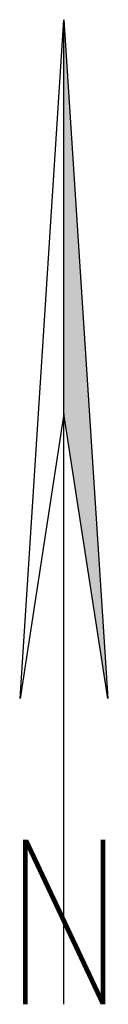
# Model space of a CAD drawing. Header units: metres. Extents: x 197033 to 198472, y 354801 to 355634.
import ezdxf

# ---------------------------------------------------------------- set-up
doc = ezdxf.new("R2010")
doc.units = ezdxf.units.M
doc.layers.add('X-XX-AL-NOORDPIJL-G', color=7, linetype='Continuous')

msp = doc.modelspace()

# ---------------------------------------------------------------- linework, layer by layer
at = {"layer": 'X-XX-AL-NOORDPIJL-G'}
for p, q in [((198465.836, 354977.471), (198468.716, 355022.111)), ((198468.716, 354957.35), (198468.716, 355022.111)), ((198468.716, 355022.111), (198471.596, 354977.471)), ((198468.716, 354996.191), (198465.836, 354977.471)), ((198471.596, 354977.471), (198468.716, 354996.191)), ((198466.075, 354957.35), (198466.075, 354968.163)), ((198466.147, 354957.35), (198466.147, 354968.163)), ((198466.219, 354957.35), (198466.219, 354968.163)), ((198466.291, 354957.35), (198466.291, 354968.163)), ((198466.291, 354968.026), (198471.178, 354957.671)), ((198466.291, 354967.858), (198471.178, 354957.503)), ((198466.291, 354967.689), (198471.171, 354957.35)), ((198466.306, 354968.163), (198471.178, 354957.84)), ((198471.178, 354957.35), (198471.178, 354968.163)), ((198471.25, 354957.35), (198471.25, 354968.163)), ((198471.322, 354957.35), (198471.322, 354968.163)), ((198471.394, 354957.35), (198471.394, 354968.163))]:
    msp.add_line(p, q, dxfattribs=at)
msp.add_solid([(198468.716, 355022.111), (198468.716, 354996.191), (198471.596, 354977.471)], dxfattribs=at)

doc.saveas('drawing.dxf')
